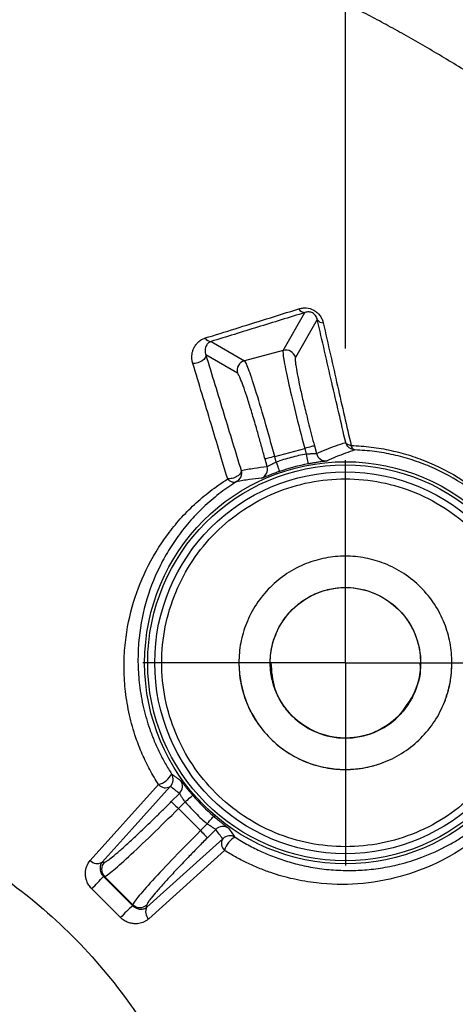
# Model space of a CAD drawing. Header units: millimetres. Extents: x 13 to 546, y 13 to 419.
# Tile 28 of 41: x 249 to 259, y 274 to 297. Entities that reach past the tile are written whole.
import ezdxf

# ---------------------------------------------------------------- set-up
doc = ezdxf.new("R2010")
doc.units = ezdxf.units.MM
doc.header["$LTSCALE"] = 2
doc.linetypes.add('CENTERX2', pattern=[20.32, 12.7, -2.54, 2.54, -2.54])
doc.layers.add('CENTER', color=40, linetype='CENTERX2')
doc.layers.add('DIMENSIONS', color=140, linetype='Continuous', lineweight=25)
doc.styles.add('SLDTEXTSTYLE0', font='TXT', dxfattribs={"width": 0.7})
doc.dimstyles.new('SLDDIMSTYLE2', dxfattribs={"dimtxt": 4.316016, "dimasz": 6.604, "dimexe": 0, "dimexo": 0.0625, "dimgap": 1.079004, "dimtad": 0, "dimtih": 1, "dimtoh": 1, "dimlfac": 0.875, "dimrnd": 1e-09, "dimzin": 4, "dimdsep": 46, "dimtxsty": 'SLDTEXTSTYLE0', "dimsah": 1, "dimcen": 0.09, "dimadec": 0, "dimazin": 1, "dimtfac": 1, "dimtofl": 0, "dimtmove": 0, "dimatfit": 3, "dimfxl": 0, "dimfrac": 2, "dimtolj": 1, "dimtzin": 12, "dimarcsym": 0})
doc.dimstyles.new('SLDDIMSTYLE3', dxfattribs={"dimtxt": 4.316016, "dimasz": 6.604, "dimexe": 0, "dimexo": 0.0625, "dimgap": 1.079004, "dimtad": 0, "dimtih": 1, "dimtoh": 1, "dimlfac": 0.875, "dimrnd": 1e-09, "dimzin": 12, "dimdsep": 46, "dimtxsty": 'SLDTEXTSTYLE0', "dimsah": 1, "dimcen": 0, "dimadec": 0, "dimazin": 3, "dimtfac": 1, "dimtofl": 0, "dimtmove": 0, "dimatfit": 3, "dimfxl": 0, "dimfrac": 2, "dimtolj": 1, "dimtzin": 12, "dimarcsym": 0})

# ---------------------------------------------------------------- blocks, each defined once
blk = doc.blocks.new('_D_4')
at = {"layer": 'DIMENSIONS'}
for p, q in [((133.84, 265.986), (133.84, 381.763)), ((286.953, 237.725), (286.953, 381.763)), ((133.84, 375.413), (195.584, 375.413)), ((201.433, 375.413), (199.983, 375.413)), ((199.983, 375.413), (199.983, 368.554)), ((214.258, 375.413), (215.707, 375.413)), ((215.707, 375.413), (215.707, 368.554)), ((286.953, 375.413), (220.106, 375.413)), ((199.983, 368.554), (201.433, 368.554)), ((215.707, 368.554), (214.258, 368.554))]:
    blk.add_line(p, q, dxfattribs=at)
for points in [[(133.84, 375.413), (140.444, 374.397), (140.444, 376.429)], [(286.953, 375.413), (280.349, 376.429), (280.349, 374.397)]]:
    blk.add_solid(points, dxfattribs=at)
at = {"layer": 'DIMENSIONS', "char_height": 4.2333, "attachment_point": 1, "style": 'SLDTEXTSTYLE0'}
for s, insert in [('134.0', (199.637, 381.837)), ('5.27', (201.433, 374.011))]:
    blk.add_mtext(s, dxfattribs=dict(at, insert=insert))
blk = doc.blocks.new('_D_6')
at = {"layer": 'DIMENSIONS'}
for p, q in [((304.282, 315.567), (302.832, 315.567)), ((302.832, 315.567), (302.832, 308.708)), ((317.107, 315.567), (318.556, 315.567)), ((318.556, 315.567), (318.556, 308.708)), ((273.412, 304.054), (286.235, 309.3)), ((286.235, 309.3), (297.347, 309.3)), ((302.832, 308.708), (304.282, 308.708)), ((318.556, 308.708), (317.107, 308.708))]:
    blk.add_line(p, q, dxfattribs=at)
blk.add_arc((105.051, 235.185), 181.902, 13.95625, 24.24678, dxfattribs=at)
blk.add_solid([(273.412, 304.054), (279.909, 305.614), (279.14, 307.495)], dxfattribs=at)
at = {"layer": 'DIMENSIONS', "char_height": 4.2333, "attachment_point": 1, "style": 'SLDTEXTSTYLE0'}
for s, insert in [('R159.2', (300.522, 321.991)), ('6.27', (304.282, 314.165)), ('TYP.', (304.489, 306.339))]:
    blk.add_mtext(s, dxfattribs=dict(at, insert=insert))
blk = doc.blocks.new('_D_11')
at = {"layer": 'DIMENSIONS'}
for p, q in [((162.355, 289.204), (162.355, 348.362)), ((256.069, 289.204), (256.069, 348.362)), ((162.355, 342.012), (195.584, 342.012)), ((201.433, 342.012), (199.983, 342.012)), ((199.983, 342.012), (199.983, 335.152)), ((214.258, 342.012), (215.707, 342.012)), ((215.707, 342.012), (215.707, 335.152)), ((256.069, 342.012), (220.106, 342.012)), ((199.983, 335.152), (201.433, 335.152)), ((215.707, 335.152), (214.258, 335.152))]:
    blk.add_line(p, q, dxfattribs=at)
for points in [[(162.355, 342.012), (168.959, 340.996), (168.959, 343.028)], [(256.069, 342.012), (249.465, 343.028), (249.465, 340.996)]]:
    blk.add_solid(points, dxfattribs=at)
at = {"layer": 'DIMENSIONS', "char_height": 4.2333, "attachment_point": 1, "style": 'SLDTEXTSTYLE0'}
for s, insert in [('82.0', (201.433, 348.435)), ('3.23', (201.433, 340.609))]:
    blk.add_mtext(s, dxfattribs=dict(at, insert=insert))
blk = doc.blocks.new('SW_CENTERMARKSYMBOL_2')
at = {"layer": 'CENTER', "color": 0}
for p, q in [((0, 2.903), (0, 4.617)), ((0, 0), (0, 2.903)), ((-2.903, 0), (-4.617, 0)), ((0, 0), (-2.903, 0)), ((0, 0), (0, -2.903)), ((0, 0), (2.903, 0)), ((2.903, 0), (4.617, 0)), ((0, -2.903), (0, -4.617))]:
    blk.add_line(p, q, dxfattribs=at)

msp = doc.modelspace()

# ---------------------------------------------------------------- linework, layer by layer
for p, q in [((254.649, 289.159), (255.147, 290.022)), ((255.428, 289.862), (254.929, 288.998)), ((253.006, 289.362), (253.767, 288.923)), ((253.606, 288.644), (252.885, 289.059)), ((254.649, 289.159), (253.767, 288.923)), ((255.362, 286.987), (255.409, 286.811)), ((254.457, 286.745), (255.141, 286.928)), ((254.49, 286.618), (254.457, 286.745)), ((255.141, 286.928), (255.176, 286.8)), ((254.282, 286.514), (254.236, 286.686)), ((257.617, 281.31), (257.617, 281.31)), ((250.252, 277.548), (251.808, 279.273)), ((252.099, 278.887), (252.286, 279.074)), ((252.261, 278.726), (252.414, 278.88)), ((252.762, 278.225), (252.261, 278.726)), ((252.917, 278.379), (252.762, 278.225)), ((253.113, 278.252), (252.923, 278.063)), ((251.543, 276.483), (253.271, 278.042)), ((253.312, 277.776), (251.584, 276.216)), ((250.519, 277.507), (250.574, 277.507)), ((250.552, 277.184), (250.574, 277.184)), ((250.574, 277.184), (251.22, 276.538)), ((251.22, 276.516), (251.22, 276.538)), ((251.543, 276.483), (251.543, 276.538))]:
    msp.add_line(p, q)
at = {"flags": 128}
for points in [[(252.885, 289.059), (252.884, 289.025), (252.87, 288.99), (252.842, 288.955), (252.802, 288.923), (252.754, 288.896), (252.701, 288.875), (252.645, 288.863), (252.59, 288.859)], [(255.362, 286.987), (255.356, 286.986), (255.342, 286.982), (255.321, 286.976), (255.293, 286.969), (255.26, 286.96), (255.223, 286.95), (255.183, 286.939), (255.141, 286.928)], [(254.457, 286.745), (254.415, 286.734), (254.375, 286.723), (254.337, 286.713), (254.305, 286.704), (254.277, 286.697), (254.256, 286.691), (254.242, 286.687), (254.236, 286.686)], [(255.176, 286.8), (255.184, 286.756), (255.192, 286.715), (255.199, 286.676), (255.205, 286.642), (255.211, 286.614), (255.215, 286.593), (255.217, 286.58), (255.218, 286.575)], [(254.49, 286.618), (254.505, 286.576), (254.519, 286.536), (254.531, 286.499), (254.543, 286.467), (254.552, 286.44), (254.559, 286.42), (254.563, 286.407), (254.565, 286.402)], [(252.075, 279.232), (251.203, 278.266), (250.519, 277.507)], [(252.099, 278.887), (252.104, 278.883), (252.114, 278.873), (252.129, 278.857), (252.149, 278.837), (252.174, 278.813), (252.201, 278.786), (252.23, 278.757), (252.261, 278.726)], [(252.414, 278.88), (252.448, 278.909), (252.48, 278.936), (252.509, 278.962), (252.535, 278.985), (252.557, 279.003), (252.573, 279.017), (252.583, 279.026), (252.587, 279.029)], [(252.917, 278.379), (252.946, 278.413), (252.973, 278.445), (252.999, 278.475), (253.021, 278.501), (253.04, 278.522), (253.054, 278.539), (253.062, 278.549), (253.066, 278.553)], [(252.762, 278.225), (252.793, 278.194), (252.822, 278.165), (252.849, 278.138), (252.873, 278.113), (252.893, 278.093), (252.909, 278.078), (252.919, 278.068), (252.923, 278.063)]]:
    msp.add_lwpolyline(points, dxfattribs=at)
for radius in [4.578, 4.508, 4.347]:
    msp.add_circle((256.069, 282.047), radius)
for centre, radius, start, end in [((240.977, 266.955), 42.153, 13.158, 76.842), ((255.143, 290.177), 0.154, 207.1599, 271.5946), ((255.556, 289.934), 0.147, 209.0427, 272.3687), ((253.004, 289.51), 0.148, 207.5916, 271.0124), ((254.708, 288.938), 0.229, 15.1836, 104.8164), ((253.827, 288.702), 0.229, 105.1836, 194.8164), ((255.63, 286.871), 0.229, 195.0014, 275.1196), ((254.061, 286.455), 0.229, 294.5678, 14.9978), ((256.069, 282.047), 4.607, 100.641, 109.0493), ((256.069, 282.047), 2.429, 180, 270), ((251.696, 279.715), 0.456, 284.2536, 334.1778), ((251.914, 279.393), 0.229, 314.9949, 32.4841), ((252.124, 279.236), 0.229, 315.0021, 35.3956), ((251.966, 279.411), 0.21, 221.1532, 301.2277), ((256.069, 282.047), 4.607, 220.9145, 229.3227), ((253.274, 278.091), 0.229, 54.8438, 134.9985), ((253.45, 277.933), 0.21, 148.7631, 228.8113), ((253.433, 277.88), 0.229, 57.7567, 135.0057), ((253.748, 277.669), 0.449, 115.5498, 166.2457), ((250.41, 277.686), 0.21, 221.225, 301.2453), ((250.737, 277.346), 0.229, 135.1836, 224.8164), ((247.88, 279.51), 3.543, 312.6787, 318.9555), ((253.443, 273.948), 3.396, 130.8737, 137.4214), ((251.382, 276.701), 0.229, 225.1836, 314.8164), ((251.722, 276.374), 0.21, 148.7441, 228.7333)]:
    msp.add_arc(centre, radius, start, end)
for points, knots in [([(282.179, 276.587), (282.125, 276.813), (282.003, 277.324), (281.778, 278.176), (281.484, 279.202), (281.106, 280.395), (280.628, 281.752), (280.033, 283.263), (279.303, 284.918), (278.417, 286.705), (277.353, 288.609), (276.089, 290.609), (274.603, 292.684), (272.873, 294.806), (270.639, 297.2), (267.953, 299.634), (264.929, 301.897), (262.053, 303.692), (259.393, 305.084), (257.002, 306.141), (254.918, 306.923), (253.167, 307.484), (251.769, 307.877), (250.954, 308.074), (250.609, 308.157)], [0, 0, 0, 0, 0.014795, 0.033536, 0.056221, 0.082852, 0.113428, 0.147948, 0.186413, 0.228823, 0.275177, 0.325475, 0.379716, 0.437901, 0.50003, 0.588486, 0.66872, 0.74073, 0.804513, 0.860069, 0.907397, 0.946495, 0.977363, 1, 1, 1, 1]), ([(250.442, 307.445), (254.193, 306.568), (257.82, 305.167), (264.552, 301.424), (267.656, 299.081), (273.103, 293.634), (275.445, 290.53), (279.189, 283.798), (280.59, 280.171), (281.467, 276.421)], [0, 0, 0, 0, 0.25, 0.25, 0.5, 0.5, 0.75, 0.75, 1, 1, 1, 1]), ([(262.426, 294.958), (262.26, 295.084), (261.928, 295.335), (261.423, 295.701), (260.911, 296.058), (260.394, 296.406), (259.871, 296.744), (259.343, 297.073), (258.808, 297.392), (258.267, 297.702), (257.721, 298.003), (257.169, 298.294), (256.611, 298.576), (255.861, 298.938), (254.914, 299.366), (253.762, 299.837), (252.596, 300.268), (251.414, 300.656), (250.218, 301.006), (249.411, 301.203), (249.007, 301.302)], [0, 0, 0, 0, 0.041799, 0.083539, 0.125231, 0.16689, 0.208529, 0.25016, 0.291796, 0.333451, 0.375138, 0.416871, 0.458661, 0.500522, 0.58389, 0.667071, 0.750169, 0.833287, 0.91653, 1, 1, 1, 1]), ([(261.313, 293.799), (261.16, 293.913), (260.858, 294.14), (260.4, 294.468), (259.944, 294.784), (259.491, 295.088), (259.042, 295.378), (258.598, 295.655), (258.161, 295.919), (257.731, 296.17), (257.309, 296.407), (256.897, 296.632), (256.496, 296.844), (256.105, 297.043), (255.726, 297.231), (255.36, 297.407), (255.004, 297.572), (254.661, 297.727), (254.329, 297.872), (254.009, 298.008), (253.7, 298.136), (253.402, 298.256), (253.114, 298.369), (252.837, 298.474), (252.571, 298.573), (252.314, 298.666), (252.066, 298.754), (251.828, 298.836), (251.599, 298.913), (251.379, 298.985), (251.167, 299.053), (250.964, 299.117), (250.768, 299.177), (250.58, 299.234), (250.4, 299.287), (250.226, 299.337), (250.06, 299.384), (249.901, 299.428), (249.748, 299.47), (249.602, 299.509), (249.461, 299.546), (249.328, 299.58), (249.2, 299.613), (249.077, 299.643), (248.961, 299.672), (248.85, 299.699), (248.745, 299.724), (248.676, 299.74), (248.643, 299.748)], [0, 0, 0, 0, 0.040525, 0.08049, 0.11986, 0.158555, 0.196502, 0.233631, 0.269882, 0.305199, 0.339527, 0.372821, 0.405036, 0.436139, 0.466105, 0.494951, 0.52271, 0.549414, 0.575091, 0.599772, 0.623485, 0.646263, 0.668141, 0.689151, 0.709327, 0.728697, 0.74729, 0.765135, 0.782258, 0.798689, 0.814455, 0.82958, 0.844088, 0.858001, 0.871341, 0.884127, 0.896377, 0.908109, 0.919338, 0.930079, 0.940347, 0.950155, 0.959515, 0.968439, 0.976938, 0.985024, 0.992708, 1, 1, 1, 1]), ([(252.873, 289.442), (253.1, 289.512), (253.567, 289.657), (254.278, 289.879), (254.76, 290.029), (255.006, 290.106)], [0, 0, 0, 0, 0.317538, 0.650964, 1, 1, 1, 1]), ([(255.006, 290.106), (255.024, 290.111), (255.059, 290.121), (255.115, 290.128), (255.211, 290.128), (255.327, 290.096), (255.434, 290.019), (255.496, 289.947), (255.54, 289.868), (255.555, 289.814), (255.562, 289.787)], [0, 0, 0, 0, 0.0879771, 0.1711532, 0.2508403, 0.4980486, 0.620358, 0.7490246, 0.8694457, 1, 1, 1, 1]), ([(255.147, 290.022), (254.787, 289.911), (254.079, 289.692), (253.36, 289.471), (253.006, 289.362)], [0, 0, 0, 0, 0.508756, 1, 1, 1, 1]), ([(255.428, 289.862), (255.424, 289.878), (255.417, 289.907), (255.393, 289.95), (255.362, 289.986), (255.307, 290.024), (255.22, 290.043), (255.175, 290.03), (255.147, 290.022)], [0, 0, 0, 0, 0.166865, 0.301025, 0.408827, 0.502156, 0.699517, 1, 1, 1, 1]), ([(256.076, 287.062), (256.023, 287.288), (255.916, 287.747), (255.756, 288.439), (255.592, 289.147), (255.483, 289.622), (255.428, 289.862)], [0, 0, 0, 0, 0.239226, 0.485616, 0.739198, 1, 1, 1, 1]), ([(255.562, 289.787), (255.617, 289.544), (255.726, 289.068), (255.887, 288.359), (256.045, 287.672), (256.149, 287.217), (256.2, 286.994)], [0, 0, 0, 0, 0.263256, 0.517741, 0.763331, 1, 1, 1, 1]), ([(252.59, 288.859), (252.584, 288.883), (252.571, 288.932), (252.566, 289.004), (252.57, 289.075), (252.586, 289.144), (252.613, 289.216), (252.654, 289.286), (252.712, 289.352), (252.783, 289.407), (252.843, 289.43), (252.873, 289.442)], [0, 0, 0, 0, 0.096795, 0.193796, 0.292495, 0.394303, 0.50051, 0.626271, 0.749336, 0.878409, 1, 1, 1, 1]), ([(253.006, 289.362), (252.996, 289.358), (252.974, 289.349), (252.945, 289.329), (252.917, 289.3), (252.899, 289.271), (252.883, 289.237), (252.873, 289.201), (252.869, 289.16), (252.871, 289.134), (252.871, 289.122)], [0, 0, 0, 0, 0.09369, 0.208007, 0.343297, 0.499766, 0.572658, 0.74991, 0.88838, 1, 1, 1, 1]), ([(252.871, 289.122), (252.873, 289.111), (252.875, 289.091), (252.882, 289.069), (252.885, 289.059)], [0, 0, 0, 0, 0.533186, 1, 1, 1, 1]), ([(252.885, 289.059), (252.955, 288.833), (253.092, 288.387), (253.296, 287.721), (253.494, 287.07), (253.625, 286.639), (253.69, 286.426)], [0, 0, 0, 0, 0.260763, 0.514335, 0.760738, 1, 1, 1, 1]), ([(254.649, 289.159), (254.64, 289.141), (254.645, 289.07), (254.684, 288.829), (254.718, 288.661), (254.808, 288.251), (254.865, 288.009), (254.994, 287.488), (255.067, 287.208), (255.141, 286.928)], [0, 0, 0, 0, 0.25, 0.25, 0.5, 0.5, 0.75, 0.75, 1, 1, 1, 1]), ([(254.929, 288.998), (254.927, 288.994), (254.924, 288.985), (254.923, 288.96), (254.925, 288.924), (254.929, 288.878), (254.941, 288.79), (254.968, 288.634), (255.021, 288.372), (255.091, 288.059), (255.166, 287.749), (255.236, 287.469), (255.297, 287.23), (255.34, 287.068), (255.362, 286.987)], [0, 0, 0, 0, 0.048357, 0.096377, 0.144318, 0.19244, 0.240998, 0.370293, 0.500254, 0.62944, 0.759378, 0.839611, 0.919412, 1, 1, 1, 1]), ([(253.384, 286.232), (253.322, 286.438), (253.196, 286.859), (253.002, 287.502), (252.799, 288.173), (252.661, 288.627), (252.59, 288.859)], [0, 0, 0, 0, 0.2314694, 0.4754088, 0.7316625, 1, 1, 1, 1]), ([(254.457, 286.745), (254.382, 287.024), (254.304, 287.303), (254.155, 287.819), (254.084, 288.057), (253.957, 288.457), (253.902, 288.62), (253.815, 288.847), (253.784, 288.912), (253.767, 288.923)], [0, 0, 0, 0, 0.25, 0.25, 0.5, 0.5, 0.75, 0.75, 1, 1, 1, 1]), ([(254.236, 286.686), (254.223, 286.734), (254.197, 286.831), (254.157, 286.975), (254.118, 287.117), (254.078, 287.257), (254.017, 287.471), (253.935, 287.748), (253.839, 288.054), (253.755, 288.308), (253.694, 288.473), (253.652, 288.571), (253.624, 288.626), (253.612, 288.638), (253.606, 288.644)], [0, 0, 0, 0, 0.048292, 0.096248, 0.144129, 0.192195, 0.240703, 0.369899, 0.499826, 0.629046, 0.759082, 0.839402, 0.919304, 1, 1, 1, 1]), ([(255.409, 286.811), (255.482, 286.843), (255.627, 286.907), (255.85, 286.991), (256, 287.038), (256.076, 287.062)], [0, 0, 0, 0, 0.331722, 0.665055, 1, 1, 1, 1]), ([(256.286, 286.893), (256.241, 286.895), (256.192, 286.912), (256.115, 286.975), (256.087, 287.019), (256.076, 287.062)], [0, 0, 0, 0, 0.5, 0.5, 1, 1, 1, 1]), ([(256.2, 286.994), (256.186, 286.996), (256.158, 287), (256.121, 287.014), (256.091, 287.034), (256.081, 287.053), (256.076, 287.062)], [0, 0, 0, 0, 0.222815, 0.460081, 0.717994, 1, 1, 1, 1]), ([(256.2, 286.994), (256.276, 286.991), (256.428, 286.984), (256.657, 286.961), (256.884, 286.927), (257.108, 286.883), (257.331, 286.829), (257.551, 286.765), (257.768, 286.69), (258.21, 286.515), (258.856, 286.166), (259.623, 285.523), (260.249, 284.742), (260.618, 284.02), (260.823, 283.428), (260.931, 282.984), (261.001, 282.532), (261.012, 282.234), (261.018, 282.083)], [0, 0, 0, 0, 0.032865, 0.065184, 0.097014, 0.128409, 0.159429, 0.190134, 0.220587, 0.250849, 0.376841, 0.50011, 0.623178, 0.749494, 0.8101, 0.87174, 0.934891, 1, 1, 1, 1]), ([(256.286, 286.893), (256.282, 286.894), (256.273, 286.895), (256.256, 286.903), (256.237, 286.919), (256.216, 286.95), (256.206, 286.978), (256.2, 286.994)], [0, 0, 0, 0, 0.122127, 0.246832, 0.500255, 0.709169, 1, 1, 1, 1]), ([(255.176, 286.8), (255.118, 286.788), (255.002, 286.765), (254.83, 286.722), (254.659, 286.674), (254.547, 286.637), (254.49, 286.618)], [0, 0, 0, 0, 0.250169, 0.5, 0.749831, 1, 1, 1, 1]), ([(255.176, 286.8), (255.19, 286.801), (255.219, 286.804), (255.262, 286.808), (255.301, 286.81), (255.348, 286.809), (255.395, 286.809), (255.404, 286.81), (255.409, 286.811)], [0, 0, 0, 0, 0.124788, 0.249932, 0.375466, 0.501419, 0.749384, 1, 1, 1, 1]), ([(256.069, 286.818), (255.997, 286.791), (255.856, 286.737), (255.718, 286.674), (255.65, 286.643)], [0, 0, 0, 0, 0.511215, 1, 1, 1, 1]), ([(260.917, 282.173), (260.915, 282.247), (260.911, 282.394), (260.892, 282.616), (260.863, 282.835), (260.824, 283.051), (260.776, 283.264), (260.718, 283.474), (260.652, 283.679), (260.493, 284.102), (260.172, 284.726), (259.572, 285.476), (258.834, 286.093), (258.149, 286.464), (257.586, 286.674), (257.162, 286.788), (256.725, 286.867), (256.434, 286.884), (256.286, 286.893)], [0, 0, 0, 0, 0.03356, 0.066465, 0.098737, 0.130395, 0.161465, 0.191968, 0.221933, 0.251384, 0.377838, 0.500174, 0.622622, 0.748791, 0.808225, 0.869769, 0.933632, 1, 1, 1, 1]), ([(253.69, 286.426), (253.788, 286.445), (253.983, 286.482), (254.183, 286.503), (254.282, 286.514)], [0, 0, 0, 0, 0.501764, 1, 1, 1, 1]), ([(254.282, 286.514), (254.283, 286.514), (254.286, 286.515), (254.298, 286.522), (254.318, 286.532), (254.353, 286.552), (254.41, 286.581), (254.463, 286.605), (254.49, 286.618)], [0, 0, 0, 0, 0.110202, 0.230274, 0.360521, 0.50118, 0.746112, 1, 1, 1, 1]), ([(255.65, 286.643), (255.649, 286.642), (255.646, 286.641), (255.633, 286.639), (255.61, 286.636), (255.574, 286.631), (255.521, 286.624), (255.456, 286.615), (255.381, 286.603), (255.301, 286.59), (255.246, 286.58), (255.218, 286.575)], [0, 0, 0, 0, 0.084056, 0.167143, 0.25049, 0.375346, 0.500145, 0.625407, 0.751254, 0.876574, 1, 1, 1, 1]), ([(253.69, 286.426), (253.691, 286.418), (253.692, 286.398), (253.677, 286.362), (253.645, 286.324), (253.586, 286.28), (253.493, 286.239), (253.418, 286.235), (253.384, 286.232)], [0, 0, 0, 0, 0.094347, 0.233153, 0.388468, 0.502062, 0.767358, 1, 1, 1, 1]), ([(253.69, 286.426), (253.702, 286.382), (253.7, 286.329), (253.662, 286.234), (253.627, 286.195), (253.587, 286.171)], [0, 0, 0, 0, 0.5, 0.5, 1, 1, 1, 1]), ([(254.565, 286.402), (254.548, 286.396), (254.512, 286.384), (254.46, 286.365), (254.402, 286.343), (254.339, 286.319), (254.278, 286.295), (254.228, 286.274), (254.191, 286.259), (254.165, 286.249), (254.159, 286.248), (254.156, 286.247)], [0, 0, 0, 0, 0.081782, 0.164408, 0.249395, 0.37549, 0.499645, 0.623149, 0.748546, 0.874533, 1, 1, 1, 1]), ([(251.808, 279.273), (251.773, 279.329), (251.703, 279.442), (251.606, 279.615), (251.517, 279.791), (251.435, 279.97), (251.359, 280.154), (251.251, 280.45), (251.133, 280.867), (251.047, 281.383), (251.014, 281.896), (251.038, 282.551), (251.181, 283.326), (251.509, 284.191), (251.907, 284.844), (252.298, 285.326), (252.621, 285.656), (252.979, 285.963), (253.248, 286.142), (253.384, 286.232)], [0, 0, 0, 0, 0.0201641, 0.0404967, 0.0610927, 0.0820419, 0.1034275, 0.1253262, 0.1860102, 0.250441, 0.3114367, 0.3756243, 0.5000544, 0.6213433, 0.7498279, 0.8114607, 0.8735014, 0.9362404, 1, 1, 1, 1]), ([(253.587, 286.171), (253.528, 286.133), (253.406, 286.054), (253.227, 285.925), (253.048, 285.782), (252.829, 285.59), (252.564, 285.323), (252.284, 284.983), (252.031, 284.607), (251.75, 284.095), (251.487, 283.405), (251.351, 282.651), (251.332, 282.022), (251.367, 281.529), (251.453, 281.037), (251.577, 280.608), (251.707, 280.268), (251.826, 280.007), (251.957, 279.756), (252.057, 279.595), (252.106, 279.516)], [0, 0, 0, 0, 0.029028, 0.059473, 0.091336, 0.124616, 0.181817, 0.250252, 0.312981, 0.375703, 0.501411, 0.626278, 0.691909, 0.751549, 0.816736, 0.876142, 0.908975, 0.94049, 0.970792, 1, 1, 1, 1]), ([(256.069, 277.859), (255.521, 277.859), (254.973, 277.968), (253.96, 278.387), (253.495, 278.698), (252.72, 279.473), (252.409, 279.938), (251.99, 280.951), (251.881, 281.499), (251.881, 282.595), (251.99, 283.143), (252.409, 284.156), (252.72, 284.621), (253.495, 285.396), (253.96, 285.707), (254.973, 286.126), (255.521, 286.235), (256.069, 286.235)], [0, 0, 0, 0, 0.125, 0.125, 0.25, 0.25, 0.375, 0.375, 0.5, 0.5, 0.625, 0.625, 0.75, 0.75, 0.875, 0.875, 1, 1, 1, 1]), ([(253.384, 286.232), (253.392, 286.224), (253.408, 286.208), (253.443, 286.183), (253.48, 286.165), (253.517, 286.157), (253.543, 286.157), (253.566, 286.161), (253.58, 286.168), (253.587, 286.171)], [0, 0, 0, 0, 0.131128, 0.244025, 0.499593, 0.628598, 0.755972, 0.872684, 1, 1, 1, 1]), ([(254.156, 286.247), (254.063, 286.238), (253.872, 286.221), (253.684, 286.188), (253.587, 286.171)], [0, 0, 0, 0, 0.485794, 1, 1, 1, 1]), ([(256.069, 286.235), (256.617, 286.235), (257.165, 286.126), (258.178, 285.707), (258.643, 285.396), (259.418, 284.621), (259.728, 284.156), (260.148, 283.143), (260.257, 282.595), (260.257, 281.499), (260.148, 280.951), (259.728, 279.938), (259.418, 279.473), (258.643, 278.698), (258.178, 278.387), (257.165, 277.968), (256.617, 277.859), (256.069, 277.859)], [0, 0, 0, 0, 0.125, 0.125, 0.25, 0.25, 0.375, 0.375, 0.5, 0.5, 0.625, 0.625, 0.75, 0.75, 0.875, 0.875, 1, 1, 1, 1]), ([(256.069, 279.618), (255.916, 279.618), (255.611, 279.646), (255.158, 279.779), (254.726, 280.002), (254.34, 280.318), (254.024, 280.704), (253.801, 281.135), (253.668, 281.589), (253.626, 282.047), (253.668, 282.505), (253.801, 282.958), (254.024, 283.39), (254.34, 283.776), (254.726, 284.092), (255.157, 284.314), (255.611, 284.447), (256.069, 284.49), (256.527, 284.447), (256.98, 284.314), (257.412, 284.092), (257.798, 283.776), (258.114, 283.39), (258.336, 282.958), (258.469, 282.505), (258.511, 282.047), (258.469, 281.589), (258.336, 281.136), (258.114, 280.704), (257.798, 280.318), (257.412, 280.002), (256.98, 279.779), (256.527, 279.646), (256.221, 279.618), (256.069, 279.618)], [0, 0, 0, 0, 0.029991, 0.0600016, 0.0924805, 0.1249996, 0.1574786, 0.1899977, 0.2199788, 0.2499996, 0.2799807, 0.3100016, 0.3424805, 0.3749996, 0.4074786, 0.4399977, 0.4699788, 0.4999996, 0.5299807, 0.5600016, 0.5924805, 0.6249996, 0.6574786, 0.6899977, 0.7199788, 0.7499996, 0.7799807, 0.8100016, 0.8424805, 0.8749996, 0.9074786, 0.9399977, 0.969989, 1, 1, 1, 1]), ([(254.521, 282.783), (254.54, 282.822), (254.579, 282.899), (254.648, 283.009), (254.724, 283.113), (254.808, 283.211), (254.951, 283.354), (255.173, 283.523), (255.491, 283.673), (255.833, 283.758), (256.282, 283.773), (256.823, 283.632), (257.273, 283.301), (257.545, 282.943), (257.695, 282.625), (257.78, 282.283), (257.789, 281.976), (257.756, 281.718), (257.703, 281.508), (257.645, 281.377), (257.617, 281.31)], [0, 0, 0, 0, 0.024171, 0.048144, 0.072056, 0.096047, 0.120253, 0.185248, 0.250358, 0.315353, 0.380462, 0.500024, 0.619586, 0.684581, 0.74969, 0.814686, 0.879795, 0.919946, 0.9598, 1, 1, 1, 1]), ([(257.617, 281.31), (257.597, 281.272), (257.559, 281.195), (257.49, 281.085), (257.414, 280.981), (257.33, 280.883), (257.187, 280.739), (256.965, 280.571), (256.647, 280.421), (256.305, 280.336), (255.855, 280.321), (255.314, 280.461), (254.865, 280.792), (254.593, 281.151), (254.443, 281.469), (254.358, 281.811), (254.348, 282.118), (254.382, 282.376), (254.435, 282.586), (254.492, 282.717), (254.521, 282.783)], [0, 0, 0, 0, 0.024171, 0.048144, 0.072056, 0.096047, 0.120253, 0.185248, 0.250358, 0.315353, 0.380462, 0.500024, 0.619586, 0.684581, 0.74969, 0.814686, 0.879795, 0.919946, 0.9598, 1, 1, 1, 1]), ([(254.369, 282.049), (254.383, 281.853), (254.411, 281.432), (254.767, 280.869), (255.312, 280.459), (255.98, 280.29), (256.655, 280.391), (257.258, 280.736), (257.497, 281.119), (257.617, 281.31)], [0, 0, 0, 0, 0.126664, 0.27222, 0.417776, 0.563332, 0.708888, 0.854444, 1, 1, 1, 1]), ([(256.069, 279.618), (256.12, 279.619), (256.222, 279.621), (256.374, 279.636), (256.524, 279.659), (256.672, 279.693), (256.819, 279.735), (257.07, 279.826), (257.412, 280.002), (257.798, 280.318), (258.114, 280.704), (258.313, 281.09), (258.427, 281.441), (258.487, 281.742), (258.494, 281.945), (258.497, 282.047)], [0, 0, 0, 0, 0.040278, 0.080245, 0.120061, 0.159885, 0.199879, 0.2402, 0.370049, 0.500058, 0.629907, 0.759917, 0.840088, 0.919688, 1, 1, 1, 1]), ([(257.617, 281.31), (257.71, 281.525), (257.815, 281.767), (257.773, 282.016), (257.768, 282.045)], [0, 0, 0, 0, 0.88512, 1, 1, 1, 1]), ([(166.736, 257.852), (167.21, 260.563), (167.762, 263.256), (168.546, 266.602), (168.788, 267.604), (169.04, 268.604), (169.168, 269.104), (169.211, 269.27), (169.317, 269.599), (169.376, 269.762), (169.687, 270.569), (169.996, 271.182), (170.569, 272.041), (170.781, 272.319), (171.232, 272.838), (171.472, 273.082), (171.979, 273.537), (172.247, 273.748), (172.811, 274.139), (173.109, 274.319), (173.719, 274.642), (174.031, 274.785), (174.667, 275.04), (174.99, 275.154), (176.659, 275.583), (178, 275.909), (182.029, 276.826), (184.728, 277.362), (190.156, 278.276), (192.886, 278.652), (198.37, 279.236), (201.11, 279.445), (206.579, 279.681), (209.309, 279.71), (214.761, 279.584), (217.483, 279.432), (222.919, 278.959), (225.633, 278.639), (229.698, 278.036), (231.052, 277.814), (233.758, 277.33), (235.111, 277.067), (237.809, 276.505), (239.153, 276.205), (241.161, 275.726), (241.829, 275.562), (242.663, 275.351), (242.83, 275.309), (243.08, 275.245), (243.163, 275.224), (243.329, 275.178), (243.411, 275.152), (243.821, 275.018), (244.143, 274.891), (244.78, 274.604), (245.095, 274.442), (245.695, 274.085), (245.982, 273.89), (246.529, 273.466), (246.789, 273.236), (247.282, 272.741), (247.515, 272.475), (248.155, 271.642), (248.501, 271.041), (248.927, 270.086), (249.055, 269.758), (249.216, 269.257), (249.259, 269.087), (249.346, 268.748), (249.389, 268.579), (250.117, 265.695), (250.725, 262.961), (251.783, 257.463), (252.232, 254.701), (253.316, 246.372), (253.702, 240.789), (253.702, 235.19)], [0, 0, 0, 0, 0.0625, 0.0625, 0.078125, 0.085938, 0.085938, 0.089844, 0.089844, 0.09375, 0.09375, 0.109375, 0.109375, 0.117188, 0.117188, 0.125, 0.125, 0.132813, 0.132813, 0.140625, 0.140625, 0.148438, 0.148438, 0.15625, 0.15625, 0.1875, 0.1875, 0.25, 0.25, 0.3125, 0.3125, 0.375, 0.375, 0.4375, 0.4375, 0.5, 0.5, 0.5625, 0.5625, 0.59375, 0.59375, 0.625, 0.625, 0.65625, 0.65625, 0.671875, 0.671875, 0.675781, 0.675781, 0.677734, 0.677734, 0.679688, 0.679688, 0.6875, 0.6875, 0.695313, 0.695313, 0.703125, 0.703125, 0.710938, 0.710938, 0.71875, 0.71875, 0.734375, 0.734375, 0.742188, 0.742188, 0.746094, 0.746094, 0.75, 0.75, 0.8125, 0.8125, 0.875, 0.875, 1, 1, 1, 1]), ([(252.311, 279.368), (252.312, 279.367), (252.314, 279.365), (252.323, 279.355), (252.337, 279.337), (252.359, 279.309), (252.392, 279.266), (252.433, 279.215), (252.48, 279.156), (252.532, 279.093), (252.569, 279.051), (252.587, 279.029)], [0, 0, 0, 0, 0.0840774, 0.1671696, 0.2505049, 0.3753498, 0.500148, 0.6254153, 0.7512618, 0.8765786, 1, 1, 1, 1]), ([(256.069, 277.318), (256.132, 277.317), (256.262, 277.317), (256.458, 277.326), (256.661, 277.344), (256.871, 277.372), (257.087, 277.41), (257.406, 277.482), (257.858, 277.623), (258.308, 277.828), (258.666, 278.036), (258.91, 278.199), (259.146, 278.378), (259.406, 278.601), (259.672, 278.87), (259.931, 279.177), (260.078, 279.392), (260.147, 279.494)], [0, 0, 0, 0, 0.036946, 0.075814, 0.116613, 0.159352, 0.204037, 0.250676, 0.361613, 0.500771, 0.56302, 0.625352, 0.687286, 0.750797, 0.841547, 0.924616, 1, 1, 1, 1]), ([(252.286, 279.074), (252.25, 279.1), (252.179, 279.151), (252.11, 279.205), (252.075, 279.232)], [0, 0, 0, 0, 0.499017, 1, 1, 1, 1]), ([(260.206, 279.287), (260.161, 279.22), (260.072, 279.086), (259.928, 278.897), (259.778, 278.718), (259.622, 278.547), (259.46, 278.386), (259.292, 278.234), (259.119, 278.091), (258.754, 277.814), (258.172, 277.469), (257.304, 277.147), (256.388, 276.984), (255.558, 276.999), (254.888, 277.112), (254.446, 277.236), (254.094, 277.368), (253.826, 277.487), (253.565, 277.621), (253.396, 277.724), (253.312, 277.776)], [0, 0, 0, 0, 0.032099, 0.063895, 0.095427, 0.126738, 0.157863, 0.18884, 0.219703, 0.250482, 0.37839, 0.499212, 0.629787, 0.749057, 0.813524, 0.874324, 0.907048, 0.938717, 0.969602, 1, 1, 1, 1]), ([(244.179, 279.085), (244.256, 279.065), (244.421, 279.022), (244.688, 278.94), (244.997, 278.836), (245.357, 278.704), (245.893, 278.489), (246.532, 278.196), (247.38, 277.743), (248.517, 277.021), (249.89, 275.863), (251.048, 274.489), (251.773, 273.346), (252.222, 272.501), (252.549, 271.788), (252.808, 271.124), (252.987, 270.599), (253.071, 270.291), (253.107, 270.158)], [0, 0, 0, 0, 0.017958, 0.038811, 0.063243, 0.091966, 0.125767, 0.194423, 0.251543, 0.343786, 0.499862, 0.657196, 0.749727, 0.806619, 0.874197, 0.927674, 0.968508, 1, 1, 1, 1]), ([(250.574, 277.507), (250.579, 277.508), (250.588, 277.509), (250.611, 277.521), (250.641, 277.54), (250.678, 277.568), (250.748, 277.621), (250.871, 277.723), (251.071, 277.9), (251.307, 278.118), (251.538, 278.337), (251.745, 278.537), (251.922, 278.71), (252.04, 278.828), (252.099, 278.887)], [0, 0, 0, 0, 0.0483573, 0.0963773, 0.1443183, 0.1924395, 0.2409977, 0.3702928, 0.5002544, 0.6294402, 0.7593776, 0.8396109, 0.9194125, 1, 1, 1, 1]), ([(252.414, 278.88), (252.406, 278.891), (252.388, 278.915), (252.364, 278.949), (252.342, 278.982), (252.319, 279.023), (252.296, 279.063), (252.289, 279.071), (252.286, 279.074)], [0, 0, 0, 0, 0.124799, 0.249945, 0.375472, 0.501414, 0.749371, 1, 1, 1, 1]), ([(250.574, 277.184), (250.595, 277.185), (250.654, 277.226), (250.843, 277.379), (250.972, 277.493), (251.282, 277.776), (251.463, 277.946), (251.85, 278.319), (252.056, 278.522), (252.261, 278.726)], [0, 0, 0, 0, 0.25, 0.25, 0.5, 0.5, 0.75, 0.75, 1, 1, 1, 1]), ([(252.414, 278.88), (252.454, 278.835), (252.532, 278.747), (252.656, 278.62), (252.783, 278.496), (252.872, 278.418), (252.917, 278.379)], [0, 0, 0, 0, 0.2501686, 0.5, 0.7498314, 1, 1, 1, 1]), ([(253.066, 278.553), (253.08, 278.541), (253.108, 278.517), (253.151, 278.481), (253.199, 278.441), (253.252, 278.399), (253.303, 278.359), (253.346, 278.326), (253.378, 278.301), (253.4, 278.284), (253.404, 278.28), (253.406, 278.278)], [0, 0, 0, 0, 0.081792, 0.164418, 0.249393, 0.375483, 0.49965, 0.623172, 0.748573, 0.874552, 1, 1, 1, 1]), ([(252.762, 278.225), (252.558, 278.02), (252.355, 277.814), (251.982, 277.427), (251.812, 277.246), (251.529, 276.936), (251.415, 276.807), (251.262, 276.618), (251.221, 276.559), (251.22, 276.538)], [0, 0, 0, 0, 0.25, 0.25, 0.5, 0.5, 0.75, 0.75, 1, 1, 1, 1]), ([(253.113, 278.252), (253.112, 278.253), (253.11, 278.255), (253.098, 278.262), (253.079, 278.274), (253.044, 278.295), (252.989, 278.33), (252.941, 278.363), (252.917, 278.379)], [0, 0, 0, 0, 0.110406, 0.23053, 0.360699, 0.501165, 0.74917, 1, 1, 1, 1]), ([(253.271, 278.042), (253.244, 278.077), (253.19, 278.146), (253.138, 278.217), (253.113, 278.252)], [0, 0, 0, 0, 0.500958, 1, 1, 1, 1]), ([(252.923, 278.063), (252.888, 278.028), (252.817, 277.957), (252.712, 277.851), (252.609, 277.745), (252.508, 277.641), (252.353, 277.481), (252.154, 277.271), (251.937, 277.035), (251.759, 276.835), (251.647, 276.7), (251.583, 276.615), (251.549, 276.563), (251.545, 276.547), (251.543, 276.538)], [0, 0, 0, 0, 0.048292, 0.096248, 0.144129, 0.192195, 0.240703, 0.369899, 0.499826, 0.629046, 0.759082, 0.839402, 0.919304, 1, 1, 1, 1]), ([(253.555, 278.074), (253.603, 278.044), (253.7, 277.983), (253.85, 277.898), (254.003, 277.818), (254.161, 277.743), (254.324, 277.673), (254.49, 277.609), (254.66, 277.55), (254.906, 277.475), (255.233, 277.398), (255.647, 277.335), (255.925, 277.323), (256.069, 277.318)], [0, 0, 0, 0, 0.057092, 0.115516, 0.175364, 0.236721, 0.299669, 0.364281, 0.430626, 0.498767, 0.653025, 0.81997, 1, 1, 1, 1]), ([(250.281, 276.906), (250.269, 276.919), (250.246, 276.944), (250.216, 276.986), (250.19, 277.031), (250.164, 277.092), (250.143, 277.17), (250.136, 277.285), (250.16, 277.424), (250.221, 277.506), (250.252, 277.548)], [0, 0, 0, 0, 0.060831, 0.121954, 0.184807, 0.250708, 0.371678, 0.500751, 0.743995, 1, 1, 1, 1]), ([(250.519, 277.507), (250.511, 277.496), (250.495, 277.475), (250.481, 277.437), (250.472, 277.395), (250.474, 277.362), (250.474, 277.346)], [0, 0, 0, 0, 0.250393, 0.501319, 0.757573, 1, 1, 1, 1]), ([(250.474, 277.346), (250.476, 277.33), (250.481, 277.302), (250.498, 277.258), (250.52, 277.219), (250.542, 277.195), (250.552, 277.184)], [0, 0, 0, 0, 0.320621, 0.589245, 0.812096, 1, 1, 1, 1]), ([(250.552, 277.184), (250.663, 277.073), (250.886, 276.85), (251.109, 276.627), (251.22, 276.516)], [0, 0, 0, 0, 0.499956, 1, 1, 1, 1]), ([(250.942, 276.245), (250.832, 276.356), (250.612, 276.576), (250.392, 276.796), (250.281, 276.906)], [0, 0, 0, 0, 0.500034, 1, 1, 1, 1]), ([(251.22, 276.516), (251.229, 276.508), (251.247, 276.491), (251.277, 276.471), (251.31, 276.455), (251.346, 276.443), (251.369, 276.44), (251.382, 276.438)], [0, 0, 0, 0, 0.148065, 0.316737, 0.512438, 0.739306, 1, 1, 1, 1]), ([(251.382, 276.438), (251.394, 276.437), (251.421, 276.436), (251.458, 276.441), (251.501, 276.454), (251.527, 276.472), (251.543, 276.483)], [0, 0, 0, 0, 0.19033, 0.399752, 0.632819, 1, 1, 1, 1]), ([(251.584, 276.216), (251.568, 276.203), (251.535, 276.176), (251.48, 276.145), (251.422, 276.122), (251.36, 276.108), (251.288, 276.102), (251.206, 276.107), (251.114, 276.132), (251.022, 276.175), (250.968, 276.222), (250.942, 276.245)], [0, 0, 0, 0, 0.104888, 0.205992, 0.304494, 0.401639, 0.498693, 0.627597, 0.748806, 0.877792, 1, 1, 1, 1])]:
    msp.add_open_spline(points, degree=3, knots=knots)
for points in [[(256.286, 286.893), (256.212, 286.87), (256.14, 286.845), (256.069, 286.818)], [(252.106, 279.516), (252.174, 279.465), (252.242, 279.415), (252.311, 279.368)], [(253.406, 278.278), (253.453, 278.209), (253.503, 278.141), (253.555, 278.074)]]:
    msp.add_open_spline(points, degree=3)
at = {"layer": 'CENTER'}
msp.add_circle((256.069, 282.047), 1.714, dxfattribs=at)

# ---------------------------------------------------------------- block references
msp.add_blockref('SW_CENTERMARKSYMBOL_2', (256.069, 282.047), dxfattribs=at)

# ---------------------------------------------------------------- dimensions: what is measured, and where the dimension line sits
at = {"layer": 'DIMENSIONS'}
for base, p1, p2, picture, middle in [((133.84, 375.413), (286.953, 235.185), (133.84, 263.446), '_D_4', (207.845, 375.413)), ((256.069, 342.012), (162.355, 286.664), (256.069, 286.664), '_D_11', (207.845, 342.012))]:
    dim = msp.add_linear_dim(base=base, p1=p1, p2=p2, dimstyle='SLDDIMSTYLE2', dxfattribs=at)
    dim.commit()
    dim.dimension.update_dxf_attribs({"geometry": picture, "text_midpoint": middle, "dimtype": 160})
dim = msp.add_radius_dim(center=(105.051, 235.185), mpoint=(273.412, 304.054), text='<>\\PTYP.', dimstyle='SLDDIMSTYLE3', dxfattribs=at)
dim.commit()
dim.dimension.update_dxf_attribs({"geometry": '_D_6', "text_midpoint": (310.694, 311.53), "dimtype": 164})

doc.saveas('drawing.dxf')
